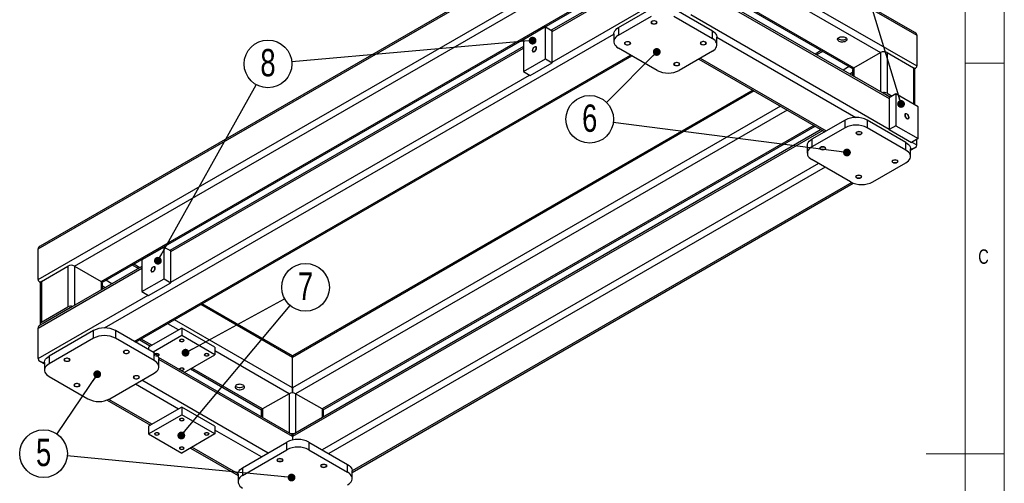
# Model space of a CAD drawing. Header units: millimetres. Extents: x 5 to 415, y 5 to 345.
# Tile 10 of 11: x 289 to 415, y 145 to 204. Entities that reach past the tile are written whole.
import ezdxf

# ---------------------------------------------------------------- set-up
doc = ezdxf.new("R2010")
doc.units = ezdxf.units.MM
doc.layers.add('NOTES', color=6, linetype='Continuous')
doc.layers.add('TRAIT-FINS', color=9, linetype='Continuous')
doc.layers.add('TRAIT-FORT', color=4, linetype='Continuous', lineweight=25)
doc.styles.add('SLDTEXTSTYLE0', font='TXT', dxfattribs={"width": 0.75})
doc.dimstyles.new('SLDDIMSTYLE10', dxfattribs={"dimtxt": 0.18, "dimasz": 1, "dimexe": 0, "dimexo": 0.0625, "dimgap": 0, "dimtad": 0, "dimtih": 1, "dimtoh": 1, "dimdec": 0, "dimrnd": 1e-09, "dimzin": 0, "dimdsep": 46, "dimtxsty": 'Standard', "dimblk1": 'DOT', "dimblk2": 'DOT', "dimsah": 1, "dimcen": 0.09, "dimadec": 0, "dimazin": 0, "dimtfac": 1, "dimtdec": 0, "dimtofl": 0, "dimtmove": 0, "dimatfit": 3, "dimldrblk": 'DOT', "dimfxl": 1, "dimfrac": 2, "dimtolj": 1, "dimtzin": 0, "dimarcsym": 0})

# ---------------------------------------------------------------- blocks, each defined once
blk = doc.blocks.new('SW_NOTE_11')
at = {"layer": 'NOTES', "color": 0}
blk.add_circle((-2.15, -2.16), 3.05, dxfattribs=at)
at = {"layer": 'NOTES', "color": 0, "insert": (-2.15, -0.26), "char_height": 3.5, "attachment_point": 2, "style": 'SLDTEXTSTYLE0'}
blk.add_mtext('6', dxfattribs=at)
blk = doc.blocks.new('_Dot')
at = {"color": 0, "linetype": 'ByBlock', "lineweight": -2}
blk.add_line((-0.5, 0), (-1, 0), dxfattribs=at)
at = {"color": 0, "linetype": 'ByBlock', "const_width": 0.5}
blk.add_lwpolyline([(-0.25, 0, 1), (0.25, 0, 1)], format="xyb", close=True, dxfattribs=at)
blk = doc.blocks.new('SW_NOTE_12')
at = {"layer": 'NOTES', "color": 0}
blk.add_circle((-1.71, -2.53), 3.05, dxfattribs=at)
at = {"layer": 'NOTES', "color": 0, "insert": (-1.7, -0.62), "char_height": 3.5, "attachment_point": 2, "style": 'SLDTEXTSTYLE0'}
blk.add_mtext('5', dxfattribs=at)
blk = doc.blocks.new('SW_NOTE_13')
at = {"layer": 'NOTES', "color": 0}
blk.add_circle((2.68, 1.46), 3.05, dxfattribs=at)
at = {"layer": 'NOTES', "color": 0, "insert": (2.68, 3.36), "char_height": 3.5, "attachment_point": 2, "style": 'SLDTEXTSTYLE0'}
blk.add_mtext('7', dxfattribs=at)
blk = doc.blocks.new('SW_NOTE_14')
at = {"layer": 'NOTES', "color": 0}
blk.add_circle((1.49, 2.66), 3.05, dxfattribs=at)
at = {"layer": 'NOTES', "color": 0, "insert": (1.49, 4.57), "char_height": 3.5, "attachment_point": 2, "style": 'SLDTEXTSTYLE0'}
blk.add_mtext('8', dxfattribs=at)

msp = doc.modelspace()

# ---------------------------------------------------------------- linework, layer by layer
at = {"lineweight": 18}
for p, q in [((415, 5), (415, 292)), ((410, 287), (410, 10)), ((410, 198.5), (415, 198.5)), ((415, 148.5), (405, 148.5))]:
    msp.add_line(p, q, dxfattribs=at)
at = {"layer": 'TRAIT-FINS', "lineweight": 18, "flags": 128}
for points in [[(369.912, 203.558), (369.825, 203.633), (369.794, 203.722), (369.825, 203.81), (369.912, 203.885), (370.041, 203.935), (370.194, 203.953), (370.348, 203.935), (370.477, 203.885), (370.564, 203.81), (370.594, 203.722), (370.564, 203.633), (370.477, 203.558), (370.348, 203.508), (370.194, 203.491), (370.041, 203.508), (369.912, 203.558)], [(354.885, 200.604), (354.994, 200.642), (355.085, 200.624), (355.147, 200.554), (355.168, 200.441), (355.147, 200.304), (355.085, 200.162), (354.994, 200.038), (354.885, 199.951), (354.777, 199.913), (354.685, 199.931), (354.624, 200.002), (354.603, 200.114), (354.624, 200.252), (354.685, 200.393), (354.777, 200.517), (354.885, 200.604)], [(366.516, 200.88), (366.429, 200.955), (366.399, 201.043), (366.429, 201.131), (366.516, 201.206), (366.646, 201.256), (366.799, 201.274), (366.952, 201.256), (367.082, 201.206), (367.168, 201.131), (367.199, 201.043), (367.168, 200.955), (367.082, 200.88), (366.952, 200.83), (366.799, 200.812), (366.646, 200.83), (366.516, 200.88)], [(376.206, 200.899), (376.119, 200.974), (376.089, 201.062), (376.119, 201.151), (376.206, 201.226), (376.336, 201.276), (376.489, 201.293), (376.642, 201.276), (376.772, 201.226), (376.859, 201.151), (376.889, 201.062), (376.859, 200.974), (376.772, 200.899), (376.642, 200.849), (376.489, 200.832), (376.336, 200.849), (376.206, 200.899)], [(372.81, 198.22), (372.724, 198.295), (372.693, 198.384), (372.724, 198.472), (372.81, 198.547), (372.94, 198.597), (373.093, 198.615), (373.246, 198.597), (373.376, 198.547), (373.463, 198.472), (373.493, 198.384), (373.463, 198.295), (373.376, 198.22), (373.246, 198.17), (373.093, 198.153), (372.94, 198.17), (372.81, 198.22)], [(402.544, 191.379), (402.436, 191.466), (402.344, 191.59), (402.283, 191.731), (402.262, 191.869), (402.283, 191.981), (402.344, 192.052), (402.436, 192.07), (402.544, 192.032), (402.653, 191.945), (402.744, 191.821), (402.806, 191.68), (402.827, 191.542), (402.806, 191.43), (402.744, 191.359), (402.653, 191.341), (402.544, 191.379)], [(396.127, 189.399), (396.04, 189.474), (396.01, 189.563), (396.04, 189.651), (396.127, 189.726), (396.256, 189.776), (396.41, 189.794), (396.563, 189.776), (396.692, 189.726), (396.779, 189.651), (396.81, 189.563), (396.779, 189.474), (396.692, 189.399), (396.563, 189.349), (396.41, 189.332), (396.256, 189.349), (396.127, 189.399)], [(391.486, 187.439), (391.4, 187.514), (391.369, 187.602), (391.4, 187.691), (391.486, 187.766), (391.616, 187.816), (391.769, 187.833), (391.922, 187.816), (392.052, 187.766), (392.139, 187.691), (392.169, 187.602), (392.139, 187.514), (392.052, 187.439), (391.922, 187.389), (391.769, 187.371), (391.616, 187.389), (391.486, 187.439)], [(400.733, 185.766), (400.646, 185.84), (400.616, 185.929), (400.646, 186.017), (400.733, 186.092), (400.863, 186.142), (401.016, 186.16), (401.169, 186.142), (401.299, 186.092), (401.385, 186.017), (401.416, 185.929), (401.385, 185.84), (401.299, 185.766), (401.169, 185.716), (401.016, 185.698), (400.863, 185.716), (400.733, 185.766)], [(396.093, 183.805), (396.006, 183.88), (395.976, 183.969), (396.006, 184.057), (396.093, 184.132), (396.223, 184.182), (396.376, 184.199), (396.529, 184.182), (396.659, 184.132), (396.745, 184.057), (396.776, 183.969), (396.745, 183.88), (396.659, 183.805), (396.529, 183.755), (396.376, 183.738), (396.223, 183.755), (396.093, 183.805)], [(306.095, 172.438), (306.203, 172.476), (306.295, 172.458), (306.356, 172.387), (306.378, 172.275), (306.356, 172.137), (306.295, 171.996), (306.203, 171.872), (306.095, 171.785), (305.987, 171.747), (305.895, 171.765), (305.834, 171.836), (305.812, 171.948), (305.834, 172.086), (305.895, 172.227), (305.987, 172.351), (306.095, 172.438)], [(309.56, 162.887), (309.495, 162.943), (309.472, 163.01), (309.495, 163.076), (309.56, 163.132), (309.657, 163.17), (309.772, 163.183), (309.887, 163.17), (309.984, 163.132), (310.049, 163.076), (310.072, 163.01), (310.049, 162.943), (309.984, 162.887), (309.887, 162.85), (309.772, 162.837), (309.657, 162.85), (309.56, 162.887)], [(302.399, 161.371), (302.313, 161.446), (302.282, 161.535), (302.313, 161.623), (302.399, 161.698), (302.529, 161.748), (302.682, 161.766), (302.835, 161.748), (302.965, 161.698), (303.052, 161.623), (303.082, 161.535), (303.052, 161.446), (302.965, 161.371), (302.835, 161.321), (302.682, 161.304), (302.529, 161.321), (302.399, 161.371)], [(306.378, 161.05), (306.313, 161.107), (306.29, 161.173), (306.313, 161.239), (306.378, 161.295), (306.475, 161.333), (306.59, 161.346), (306.705, 161.333), (306.802, 161.295), (306.867, 161.239), (306.89, 161.173), (306.867, 161.107), (306.802, 161.05), (306.705, 161.013), (306.59, 161), (306.475, 161.013), (306.378, 161.05)], [(312.742, 161.05), (312.677, 161.107), (312.654, 161.173), (312.677, 161.239), (312.742, 161.295), (312.839, 161.333), (312.954, 161.346), (313.069, 161.333), (313.166, 161.295), (313.231, 161.239), (313.254, 161.173), (313.231, 161.107), (313.166, 161.05), (313.069, 161.013), (312.954, 161), (312.839, 161.013), (312.742, 161.05)], [(294.794, 160.37), (294.708, 160.445), (294.677, 160.533), (294.708, 160.622), (294.794, 160.697), (294.924, 160.747), (295.077, 160.764), (295.23, 160.747), (295.36, 160.697), (295.447, 160.622), (295.477, 160.533), (295.447, 160.445), (295.36, 160.37), (295.23, 160.32), (295.077, 160.303), (294.924, 160.32), (294.794, 160.37)], [(309.56, 159.213), (309.495, 159.27), (309.472, 159.336), (309.495, 159.402), (309.56, 159.458), (309.657, 159.496), (309.772, 159.509), (309.887, 159.496), (309.984, 159.458), (310.049, 159.402), (310.072, 159.336), (310.049, 159.27), (309.984, 159.213), (309.887, 159.176), (309.772, 159.163), (309.657, 159.176), (309.56, 159.213)], [(296.073, 157.134), (295.986, 157.209), (295.956, 157.297), (295.986, 157.385), (296.073, 157.46), (296.203, 157.51), (296.356, 157.528), (296.509, 157.51), (296.639, 157.46), (296.725, 157.385), (296.756, 157.297), (296.725, 157.209), (296.639, 157.134), (296.509, 157.084), (296.356, 157.066), (296.203, 157.084), (296.073, 157.134)], [(303.678, 158.135), (303.591, 158.21), (303.561, 158.298), (303.591, 158.387), (303.678, 158.462), (303.808, 158.512), (303.961, 158.529), (304.114, 158.512), (304.243, 158.462), (304.33, 158.387), (304.361, 158.298), (304.33, 158.21), (304.243, 158.135), (304.114, 158.085), (303.961, 158.067), (303.808, 158.085), (303.678, 158.135)], [(309.56, 152.762), (309.495, 152.818), (309.472, 152.885), (309.495, 152.951), (309.56, 153.007), (309.657, 153.045), (309.772, 153.058), (309.887, 153.045), (309.984, 153.007), (310.049, 152.951), (310.072, 152.885), (310.049, 152.818), (309.984, 152.762), (309.887, 152.725), (309.772, 152.711), (309.657, 152.725), (309.56, 152.762)], [(306.378, 150.925), (306.313, 150.981), (306.29, 151.048), (306.313, 151.114), (306.378, 151.17), (306.475, 151.208), (306.59, 151.221), (306.705, 151.208), (306.802, 151.17), (306.867, 151.114), (306.89, 151.048), (306.867, 150.981), (306.802, 150.925), (306.705, 150.888), (306.59, 150.875), (306.475, 150.888), (306.378, 150.925)], [(312.742, 150.925), (312.677, 150.981), (312.654, 151.048), (312.677, 151.114), (312.742, 151.17), (312.839, 151.208), (312.954, 151.221), (313.069, 151.208), (313.166, 151.17), (313.231, 151.114), (313.254, 151.048), (313.231, 150.981), (313.166, 150.925), (313.069, 150.888), (312.954, 150.875), (312.839, 150.888), (312.742, 150.925)], [(309.56, 149.088), (309.495, 149.145), (309.472, 149.211), (309.495, 149.277), (309.56, 149.333), (309.657, 149.371), (309.772, 149.384), (309.887, 149.371), (309.984, 149.333), (310.049, 149.277), (310.072, 149.211), (310.049, 149.145), (309.984, 149.088), (309.887, 149.051), (309.772, 149.038), (309.657, 149.051), (309.56, 149.088)], [(322.049, 147.53), (321.962, 147.604), (321.932, 147.693), (321.962, 147.781), (322.049, 147.856), (322.179, 147.906), (322.332, 147.924), (322.485, 147.906), (322.615, 147.856), (322.701, 147.781), (322.732, 147.693), (322.701, 147.604), (322.615, 147.53), (322.485, 147.48), (322.332, 147.462), (322.179, 147.48), (322.049, 147.53)], [(327.655, 146.791), (327.568, 146.866), (327.538, 146.955), (327.568, 147.043), (327.655, 147.118), (327.785, 147.168), (327.938, 147.186), (328.091, 147.168), (328.221, 147.118), (328.308, 147.043), (328.338, 146.955), (328.308, 146.866), (328.221, 146.791), (328.091, 146.741), (327.938, 146.724), (327.785, 146.741), (327.655, 146.791)]]:
    msp.add_lwpolyline(points, dxfattribs=at)
at = {"layer": 'TRAIT-FORT', "lineweight": 25}
for p, q in [((291.387, 174.726), (371.29, 220.853)), ((371.29, 221.056), (291.636, 175.073)), ((403.569, 202.422), (371.29, 221.056)), ((371.29, 220.853), (403.817, 202.076)), ((291.387, 170.807), (371.29, 216.934)), ((371.29, 216.934), (403.817, 198.156)), ((296.054, 172.521), (367.296, 213.648)), ((375.284, 213.648), (399.15, 199.871)), ((371.29, 210.931), (357.043, 202.706)), ((357.148, 202.564), (371.29, 210.728)), ((299.448, 170.562), (367.296, 209.729)), ((299.624, 170.46), (367.296, 209.527)), ((375.284, 209.729), (395.756, 197.911)), ((375.284, 209.527), (395.581, 197.81)), ((400.387, 194.134), (375.674, 208.4)), ((375.674, 208.197), (400.282, 193.992)), ((357.148, 198.645), (371.29, 206.809)), ((365.633, 203.053), (369.876, 205.502)), ((372.705, 205.502), (377.654, 202.645)), ((365.633, 202.073), (369.876, 204.522)), ((372.705, 204.522), (377.654, 201.665)), ((374.897, 204.727), (400.282, 190.072)), ((356.3, 203.135), (353.471, 201.503)), ((356.3, 199.053), (356.3, 203.135)), ((356.3, 203.135), (357.148, 202.646)), ((365.633, 203.053), (365.633, 202.073)), ((299.893, 164.612), (365.048, 202.225)), ((357.148, 198.563), (357.148, 202.646)), ((365.048, 202.237), (365.048, 201.257)), ((377.654, 201.665), (377.654, 202.645)), ((378.24, 200.849), (378.24, 201.828)), ((378.24, 201.817), (396.019, 191.553)), ((403.817, 202.076), (403.817, 198.156)), ((353.471, 200.644), (308.253, 174.54)), ((308.358, 174.398), (353.471, 200.441)), ((353.471, 201.503), (353.471, 197.42)), ((370.583, 197.583), (365.633, 200.44)), ((303.691, 162.886), (367.189, 199.542)), ((303.867, 162.784), (367.365, 199.441)), ((353.471, 197.42), (356.3, 199.053)), ((356.3, 199.053), (357.148, 198.563)), ((377.654, 200.032), (373.412, 197.583)), ((375.923, 199.033), (392.045, 189.726)), ((376.099, 199.134), (392.221, 189.827)), ((391.586, 200.116), (390.805, 199.665)), ((391.762, 200.015), (390.981, 199.564)), ((395.756, 197.911), (399.15, 199.871)), ((399.15, 199.871), (399.15, 194.848)), ((399.999, 199.871), (399.999, 194.645)), ((399.999, 199.871), (403.393, 197.911)), ((354.32, 196.93), (357.148, 198.563)), ((395.156, 198.055), (394.375, 197.604)), ((395.756, 197.911), (395.756, 196.807)), ((403.393, 197.911), (403.393, 193.257)), ((403.531, 197.788), (403.569, 197.81)), ((308.358, 170.478), (354.249, 196.971)), ((353.471, 197.42), (354.32, 196.93)), ((395.58, 197.32), (395.224, 197.114)), ((395.58, 197.666), (395.58, 196.909)), ((403.569, 193.155), (403.569, 197.666)), ((382.816, 195.053), (323.914, 161.05)), ((382.992, 194.952), (323.914, 160.847)), ((399.787, 194.522), (400.423, 194.155)), ((399.787, 194.522), (399.787, 194.48)), ((399.999, 194.645), (400.635, 194.277)), ((401.13, 194.563), (400.282, 194.073)), ((400.282, 194.073), (400.282, 189.991)), ((403.959, 192.93), (401.13, 194.563)), ((401.13, 194.563), (401.13, 190.48)), ((386.387, 192.992), (323.914, 156.928)), ((403.959, 188.848), (403.959, 192.93)), ((387.235, 192.502), (324.338, 156.193)), ((390.629, 190.543), (327.733, 154.234)), ((327.87, 154.11), (390.805, 190.442)), ((394.625, 191.215), (390.382, 188.766)), ((394.625, 190.235), (390.382, 187.786)), ((394.625, 190.235), (394.625, 191.215)), ((397.453, 191.215), (397.453, 190.235)), ((402.403, 188.358), (397.453, 191.215)), ((402.403, 187.378), (397.453, 190.235)), ((401.13, 190.48), (400.282, 189.991)), ((401.13, 190.48), (403.959, 188.848)), ((391.586, 189.991), (323.914, 150.925)), ((391.762, 189.889), (323.914, 150.722)), ((400.282, 189.991), (403.11, 188.358)), ((389.796, 187.95), (389.796, 186.97)), ((390.382, 188.766), (390.382, 187.786)), ((402.403, 187.378), (402.403, 188.358)), ((403.959, 188.848), (403.11, 188.358)), ((403.181, 188.399), (403.817, 188.031)), ((403.817, 188.031), (403.817, 188.766)), ((402.989, 187.35), (403.569, 187.685)), ((402.989, 186.561), (402.989, 187.541)), ((391.231, 185.664), (327.732, 149.007)), ((392.079, 185.174), (328.581, 148.517)), ((395.332, 183.296), (390.382, 186.153)), ((398.16, 183.296), (402.403, 185.745)), ((395.48, 183.218), (331.571, 146.324)), ((331.571, 146.121), (395.685, 183.134)), ((291.387, 170.807), (291.387, 174.726)), ((307.509, 174.969), (304.681, 173.337)), ((307.509, 170.887), (307.509, 174.969)), ((307.509, 174.969), (308.358, 174.48)), ((308.358, 170.397), (308.358, 174.48)), ((304.224, 172.214), (303.443, 172.665)), ((304.399, 172.316), (303.619, 172.766)), ((304.681, 173.337), (304.681, 169.254)), ((291.387, 164.601), (304.681, 172.275)), ((304.681, 172.478), (291.636, 164.947)), ((291.812, 170.562), (295.206, 172.521)), ((295.206, 172.521), (295.206, 167.295)), ((296.054, 172.521), (299.448, 170.562)), ((296.054, 172.521), (296.054, 167.498)), ((291.636, 170.46), (291.674, 170.438)), ((291.636, 170.317), (291.636, 165.091)), ((291.812, 170.562), (291.812, 165.336)), ((299.448, 170.562), (299.448, 169.457)), ((299.624, 169.559), (299.624, 170.317)), ((300.829, 170.255), (300.048, 170.705)), ((304.681, 169.254), (307.509, 170.887)), ((305.529, 168.764), (308.358, 170.397)), ((307.509, 170.887), (308.358, 170.397)), ((291.387, 160.682), (305.459, 168.805)), ((299.98, 169.765), (299.624, 169.97)), ((304.681, 169.254), (305.529, 168.764)), ((323.914, 160.847), (312.213, 167.602)), ((323.914, 161.05), (312.388, 167.704)), ((291.812, 165.336), (295.206, 167.295)), ((292.024, 165.213), (295.418, 167.173)), ((295.418, 167.173), (295.418, 167.131)), ((292.024, 165.213), (292.024, 165.171)), ((309.348, 164.357), (307.969, 165.153)), ((323.914, 156.928), (308.818, 165.643)), ((291.387, 160.682), (291.387, 164.601)), ((298.458, 164.274), (292.801, 161.008)), ((298.458, 163.294), (298.458, 164.274)), ((301.287, 164.274), (301.287, 163.294)), ((306.237, 161.416), (301.287, 164.274)), ((309.772, 164.602), (305.529, 162.153)), ((309.772, 164.602), (309.772, 163.622)), ((314.015, 162.153), (309.772, 164.602)), ((298.458, 163.294), (292.801, 160.028)), ((306.237, 160.436), (301.287, 163.294)), ((304.399, 163.092), (305.778, 162.296)), ((305.954, 162.398), (304.575, 163.193)), ((309.772, 163.622), (306.094, 161.499)), ((314.015, 161.173), (309.772, 163.622)), ((305.529, 162.153), (305.529, 161.824)), ((306.237, 160.436), (306.237, 161.416)), ((314.015, 162.153), (314.015, 161.173)), ((323.49, 156.193), (314.015, 161.663)), ((291.636, 160.335), (292.216, 160)), ((292.216, 160.192), (292.216, 159.212)), ((292.801, 161.008), (292.801, 160.028)), ((323.914, 150.925), (306.788, 160.811)), ((306.822, 159.62), (306.822, 160.6)), ((323.914, 150.722), (306.822, 160.589)), ((310.089, 158.906), (314.015, 161.173)), ((323.914, 160.847), (323.914, 161.05)), ((323.914, 161.05), (323.914, 160.847)), ((323.914, 156.928), (323.914, 160.847)), ((300.58, 155.538), (306.237, 158.804)), ((310.869, 159.357), (319.958, 154.11)), ((320.096, 154.234), (311.045, 159.458)), ((292.801, 158.395), (297.751, 155.538)), ((320.803, 148.599), (304.681, 157.906)), ((309.348, 154.232), (303.832, 157.416)), ((323.914, 156.294), (323.914, 156.928)), ((323.914, 156.928), (323.914, 156.294)), ((300.227, 155.376), (305.778, 152.171)), ((305.954, 152.272), (300.431, 155.46)), ((323.49, 156.193), (320.096, 154.234)), ((323.49, 156.193), (323.49, 151.17)), ((327.733, 154.234), (324.338, 156.193)), ((324.338, 156.193), (324.338, 151.17)), ((309.772, 154.477), (305.529, 152.028)), ((309.772, 154.477), (309.772, 153.497)), ((314.015, 152.028), (309.772, 154.477)), ((319.92, 153.989), (319.92, 153.231)), ((320.096, 154.234), (320.096, 153.129)), ((327.733, 154.234), (327.733, 153.129)), ((327.908, 153.231), (327.908, 153.989)), ((305.529, 151.048), (309.772, 153.497)), ((314.015, 151.048), (309.772, 153.497)), ((305.529, 152.028), (305.529, 151.048)), ((314.015, 152.028), (314.015, 151.048)), ((319.954, 148.109), (314.015, 151.538)), ((305.529, 151.048), (309.772, 148.598)), ((314.015, 151.048), (309.772, 148.598)), ((317.55, 146.721), (323.207, 149.987)), ((323.207, 149.007), (323.207, 149.987)), ((323.914, 150.925), (323.914, 150.722)), ((323.914, 150.722), (323.914, 150.925)), ((323.914, 150.722), (323.914, 150.25)), ((326.035, 149.987), (326.035, 149.007)), ((326.035, 149.987), (330.985, 147.129)), ((310.869, 149.232), (316.964, 145.713)), ((316.965, 145.916), (311.045, 149.333)), ((317.55, 145.741), (323.207, 149.007)), ((326.035, 149.007), (330.985, 146.149)), ((317.55, 146.721), (317.55, 145.741)), ((330.985, 146.149), (330.985, 147.129)), ((331.571, 145.333), (331.571, 146.313)), ((316.964, 145.905), (316.964, 144.925))]:
    msp.add_line(p, q, dxfattribs=at)
at = {"layer": 'TRAIT-FORT', "lineweight": 25, "flags": 128}
for points in [[(365.048, 202.237), (365.053, 202.319), (365.093, 202.482), (365.174, 202.64), (365.292, 202.79), (365.447, 202.929), (365.633, 203.053)], [(369.954, 203.86), (369.889, 203.808), (369.857, 203.746), (369.862, 203.681), (369.902, 203.621), (369.975, 203.572), (370.071, 203.539), (370.18, 203.526), (370.291, 203.534), (370.392, 203.562), (370.471, 203.608), (370.52, 203.666), (370.534, 203.73), (370.511, 203.793), (370.454, 203.849), (370.368, 203.89), (370.264, 203.914), (370.152, 203.916), (370.045, 203.898), (369.954, 203.86)], [(365.633, 202.073), (365.447, 201.949), (365.292, 201.81), (365.174, 201.66), (365.093, 201.502), (365.053, 201.339), (365.053, 201.174), (365.093, 201.011), (365.174, 200.853), (365.292, 200.703), (365.447, 200.565), (365.633, 200.44)], [(377.654, 202.645), (377.841, 202.52), (377.995, 202.382), (378.114, 202.232), (378.194, 202.074), (378.235, 201.911), (378.24, 201.828)], [(377.654, 200.032), (377.841, 200.157), (377.995, 200.295), (378.114, 200.445), (378.194, 200.603), (378.235, 200.766), (378.235, 200.931), (378.194, 201.094), (378.114, 201.252), (377.995, 201.402), (377.841, 201.541), (377.654, 201.665)], [(394.696, 201.299), (394.577, 201.246), (394.439, 201.212), (394.29, 201.198), (394.14, 201.206), (393.999, 201.236), (393.875, 201.285), (393.775, 201.35), (393.707, 201.427), (393.674, 201.512), (393.679, 201.599), (393.721, 201.682), (393.797, 201.757), (393.904, 201.818), (394.033, 201.862), (394.177, 201.886), (394.328, 201.889), (394.475, 201.87), (394.609, 201.831), (394.721, 201.773), (394.806, 201.702), (394.857, 201.62), (394.871, 201.533), (394.847, 201.448), (394.788, 201.368), (394.696, 201.299)], [(394.833, 201.667), (394.806, 201.632), (394.721, 201.56), (394.609, 201.503), (394.475, 201.463), (394.328, 201.444), (394.177, 201.447), (394.033, 201.471), (393.904, 201.516), (393.797, 201.577), (393.721, 201.652), (393.71, 201.667)], [(354.885, 200.555), (354.807, 200.495), (354.738, 200.412), (354.684, 200.313), (354.652, 200.211), (354.646, 200.116), (354.665, 200.039), (354.709, 199.988), (354.771, 199.967), (354.846, 199.981), (354.925, 200.027), (355, 200.1), (355.062, 200.192), (355.106, 200.293), (355.125, 200.393), (355.119, 200.48), (355.087, 200.546), (355.033, 200.582), (354.964, 200.585), (354.885, 200.555)], [(366.558, 201.182), (366.493, 201.129), (366.461, 201.067), (366.466, 201.003), (366.507, 200.942), (366.579, 200.893), (366.675, 200.86), (366.785, 200.847), (366.896, 200.855), (366.996, 200.883), (367.075, 200.929), (367.125, 200.987), (367.138, 201.051), (367.115, 201.114), (367.058, 201.17), (366.973, 201.212), (366.869, 201.235), (366.757, 201.238), (366.649, 201.219), (366.558, 201.182)], [(376.249, 201.201), (376.184, 201.149), (376.152, 201.087), (376.156, 201.022), (376.197, 200.962), (376.269, 200.913), (376.365, 200.88), (376.475, 200.866), (376.586, 200.874), (376.687, 200.903), (376.766, 200.948), (376.815, 201.006), (376.829, 201.071), (376.806, 201.134), (376.748, 201.189), (376.663, 201.231), (376.559, 201.255), (376.447, 201.257), (376.34, 201.239), (376.249, 201.201)], [(372.853, 198.523), (372.788, 198.47), (372.756, 198.408), (372.761, 198.343), (372.801, 198.283), (372.874, 198.234), (372.97, 198.201), (373.079, 198.188), (373.19, 198.196), (373.291, 198.224), (373.37, 198.27), (373.419, 198.328), (373.433, 198.392), (373.41, 198.455), (373.353, 198.511), (373.267, 198.552), (373.163, 198.576), (373.051, 198.579), (372.944, 198.56), (372.853, 198.523)], [(402.544, 191.428), (402.623, 191.398), (402.692, 191.401), (402.746, 191.437), (402.778, 191.503), (402.784, 191.59), (402.765, 191.69), (402.721, 191.791), (402.659, 191.884), (402.584, 191.956), (402.505, 192.002), (402.43, 192.016), (402.368, 191.996), (402.324, 191.944), (402.305, 191.867), (402.311, 191.772), (402.343, 191.67), (402.397, 191.572), (402.466, 191.488), (402.544, 191.428)], [(396.65, 189.424), (396.559, 189.386), (396.452, 189.368), (396.34, 189.371), (396.236, 189.394), (396.15, 189.436), (396.093, 189.491), (396.07, 189.554), (396.084, 189.619), (396.133, 189.677), (396.212, 189.722), (396.313, 189.751), (396.424, 189.759), (396.533, 189.745), (396.629, 189.712), (396.702, 189.663), (396.742, 189.603), (396.747, 189.538), (396.715, 189.476), (396.65, 189.424)], [(389.796, 187.95), (389.802, 188.032), (389.842, 188.195), (389.923, 188.353), (390.041, 188.503), (390.195, 188.641), (390.382, 188.766)], [(390.382, 187.786), (390.195, 187.662), (390.041, 187.523), (389.923, 187.373), (389.842, 187.215), (389.802, 187.052), (389.802, 186.887), (389.842, 186.724), (389.923, 186.566), (390.041, 186.416), (390.195, 186.278), (390.382, 186.153)], [(392.01, 187.464), (391.919, 187.426), (391.811, 187.408), (391.7, 187.41), (391.595, 187.434), (391.51, 187.475), (391.453, 187.531), (391.43, 187.594), (391.443, 187.658), (391.493, 187.716), (391.572, 187.762), (391.672, 187.79), (391.783, 187.798), (391.893, 187.785), (391.989, 187.752), (392.061, 187.703), (392.102, 187.643), (392.107, 187.578), (392.075, 187.516), (392.01, 187.464)], [(402.403, 188.358), (402.59, 188.233), (402.744, 188.095), (402.863, 187.945), (402.943, 187.787), (402.984, 187.624), (402.989, 187.541)], [(402.403, 185.745), (402.59, 185.87), (402.744, 186.008), (402.863, 186.158), (402.943, 186.316), (402.984, 186.479), (402.984, 186.644), (402.943, 186.807), (402.863, 186.965), (402.744, 187.115), (402.59, 187.253), (402.403, 187.378)], [(401.256, 185.79), (401.165, 185.753), (401.058, 185.734), (400.946, 185.737), (400.842, 185.76), (400.756, 185.802), (400.699, 185.857), (400.676, 185.921), (400.69, 185.985), (400.739, 186.043), (400.818, 186.089), (400.919, 186.117), (401.03, 186.125), (401.139, 186.112), (401.236, 186.079), (401.308, 186.029), (401.349, 185.969), (401.353, 185.905), (401.321, 185.843), (401.256, 185.79)], [(396.616, 183.83), (396.525, 183.792), (396.418, 183.774), (396.306, 183.776), (396.202, 183.8), (396.116, 183.842), (396.059, 183.897), (396.036, 183.96), (396.05, 184.025), (396.099, 184.083), (396.178, 184.128), (396.279, 184.157), (396.39, 184.165), (396.499, 184.151), (396.595, 184.118), (396.668, 184.069), (396.708, 184.009), (396.713, 183.944), (396.681, 183.882), (396.616, 183.83)], [(306.095, 172.389), (306.017, 172.329), (305.947, 172.245), (305.894, 172.147), (305.862, 172.045), (305.855, 171.95), (305.875, 171.873), (305.918, 171.821), (305.981, 171.801), (306.056, 171.815), (306.135, 171.861), (306.21, 171.933), (306.272, 172.026), (306.315, 172.127), (306.335, 172.227), (306.328, 172.314), (306.296, 172.38), (306.243, 172.416), (306.173, 172.419), (306.095, 172.389)], [(309.595, 163.112), (309.541, 163.065), (309.522, 163.01), (309.541, 162.955), (309.595, 162.908), (309.676, 162.876), (309.772, 162.865), (309.868, 162.876), (309.949, 162.908), (310.003, 162.955), (310.022, 163.01), (310.003, 163.065), (309.949, 163.112), (309.868, 163.143), (309.772, 163.154), (309.676, 163.143), (309.595, 163.112)], [(302.442, 161.673), (302.377, 161.621), (302.345, 161.559), (302.349, 161.494), (302.39, 161.434), (302.462, 161.385), (302.558, 161.352), (302.668, 161.339), (302.779, 161.347), (302.88, 161.375), (302.959, 161.421), (303.008, 161.479), (303.022, 161.543), (302.999, 161.606), (302.942, 161.662), (302.856, 161.703), (302.752, 161.727), (302.64, 161.729), (302.533, 161.711), (302.442, 161.673)], [(306.237, 161.416), (306.423, 161.292), (306.578, 161.153), (306.696, 161.003), (306.777, 160.845), (306.817, 160.682), (306.822, 160.6)], [(306.674, 161.037), (306.686, 161.039), (306.767, 161.071), (306.821, 161.118), (306.84, 161.173), (306.821, 161.228), (306.767, 161.275), (306.686, 161.306), (306.59, 161.317), (306.494, 161.306), (306.432, 161.285)], [(312.777, 161.275), (312.723, 161.228), (312.704, 161.173), (312.723, 161.118), (312.777, 161.071), (312.858, 161.039), (312.954, 161.029), (313.05, 161.039), (313.131, 161.071), (313.185, 161.118), (313.204, 161.173), (313.185, 161.228), (313.131, 161.275), (313.05, 161.306), (312.954, 161.317), (312.858, 161.306), (312.777, 161.275)], [(292.216, 160.192), (292.221, 160.274), (292.261, 160.437), (292.342, 160.595), (292.46, 160.745), (292.615, 160.884), (292.801, 161.008)], [(292.801, 160.028), (292.615, 159.904), (292.46, 159.765), (292.342, 159.615), (292.261, 159.457), (292.221, 159.294), (292.221, 159.129), (292.261, 158.966), (292.342, 158.808), (292.46, 158.658), (292.615, 158.52), (292.801, 158.395)], [(294.837, 160.672), (294.772, 160.62), (294.74, 160.558), (294.745, 160.493), (294.785, 160.433), (294.858, 160.384), (294.954, 160.351), (295.063, 160.337), (295.174, 160.345), (295.275, 160.374), (295.354, 160.419), (295.403, 160.477), (295.417, 160.542), (295.394, 160.605), (295.337, 160.66), (295.251, 160.702), (295.147, 160.726), (295.035, 160.728), (294.928, 160.71), (294.837, 160.672)], [(306.237, 158.804), (306.423, 158.928), (306.578, 159.067), (306.696, 159.217), (306.777, 159.375), (306.817, 159.538), (306.817, 159.702), (306.777, 159.865), (306.696, 160.023), (306.578, 160.173), (306.423, 160.312), (306.237, 160.436)], [(309.595, 159.438), (309.541, 159.391), (309.522, 159.336), (309.541, 159.281), (309.595, 159.234), (309.676, 159.203), (309.772, 159.192), (309.868, 159.203), (309.949, 159.234), (310.003, 159.281), (310.022, 159.336), (310.003, 159.391), (309.949, 159.438), (309.868, 159.469), (309.772, 159.48), (309.676, 159.469), (309.595, 159.438)], [(296.115, 157.436), (296.05, 157.383), (296.019, 157.321), (296.023, 157.257), (296.064, 157.197), (296.136, 157.147), (296.232, 157.114), (296.342, 157.101), (296.453, 157.109), (296.553, 157.137), (296.633, 157.183), (296.682, 157.241), (296.696, 157.305), (296.673, 157.368), (296.615, 157.424), (296.53, 157.466), (296.426, 157.489), (296.314, 157.492), (296.207, 157.473), (296.115, 157.436)], [(303.72, 158.437), (303.655, 158.385), (303.623, 158.323), (303.628, 158.258), (303.669, 158.198), (303.741, 158.149), (303.837, 158.116), (303.947, 158.102), (304.058, 158.11), (304.158, 158.139), (304.237, 158.184), (304.287, 158.242), (304.3, 158.306), (304.277, 158.37), (304.22, 158.425), (304.135, 158.467), (304.03, 158.49), (303.919, 158.493), (303.811, 158.475), (303.72, 158.437)], [(317.621, 157.295), (317.502, 157.348), (317.364, 157.383), (317.216, 157.396), (317.066, 157.388), (316.924, 157.359), (316.8, 157.31), (316.7, 157.245), (316.632, 157.167), (316.599, 157.083), (316.604, 156.996), (316.646, 156.913), (316.723, 156.838), (316.829, 156.776), (316.958, 156.732), (317.103, 156.708), (317.253, 156.705), (317.4, 156.724), (317.534, 156.764), (317.647, 156.821), (317.731, 156.893), (317.782, 156.975), (317.796, 157.061), (317.773, 157.147), (317.713, 157.226), (317.621, 157.295)], [(317.758, 157.173), (317.731, 157.138), (317.647, 157.066), (317.534, 157.009), (317.4, 156.969), (317.253, 156.95), (317.103, 156.953), (316.958, 156.977), (316.829, 157.021), (316.723, 157.083), (316.646, 157.158), (316.635, 157.173)], [(309.595, 152.987), (309.541, 152.94), (309.522, 152.885), (309.541, 152.829), (309.595, 152.783), (309.676, 152.751), (309.772, 152.74), (309.868, 152.751), (309.949, 152.783), (310.003, 152.829), (310.022, 152.885), (310.003, 152.94), (309.949, 152.987), (309.868, 153.018), (309.772, 153.029), (309.676, 153.018), (309.595, 152.987)], [(306.413, 151.15), (306.359, 151.103), (306.34, 151.048), (306.359, 150.992), (306.413, 150.946), (306.494, 150.914), (306.59, 150.903), (306.686, 150.914), (306.767, 150.946), (306.821, 150.992), (306.84, 151.048), (306.821, 151.103), (306.767, 151.15), (306.686, 151.181), (306.59, 151.192), (306.494, 151.181), (306.413, 151.15)], [(312.777, 151.15), (312.723, 151.103), (312.704, 151.048), (312.723, 150.992), (312.777, 150.946), (312.858, 150.914), (312.954, 150.903), (313.05, 150.914), (313.131, 150.946), (313.185, 150.992), (313.204, 151.048), (313.185, 151.103), (313.131, 151.15), (313.05, 151.181), (312.954, 151.192), (312.858, 151.181), (312.777, 151.15)], [(309.595, 149.313), (309.541, 149.266), (309.522, 149.211), (309.541, 149.156), (309.595, 149.109), (309.676, 149.077), (309.772, 149.066), (309.868, 149.077), (309.949, 149.109), (310.003, 149.156), (310.022, 149.211), (310.003, 149.266), (309.949, 149.313), (309.868, 149.344), (309.772, 149.355), (309.676, 149.344), (309.595, 149.313)], [(322.572, 147.554), (322.481, 147.517), (322.374, 147.498), (322.262, 147.501), (322.158, 147.524), (322.072, 147.566), (322.015, 147.622), (321.992, 147.685), (322.006, 147.749), (322.055, 147.807), (322.134, 147.853), (322.235, 147.881), (322.346, 147.889), (322.456, 147.876), (322.552, 147.843), (322.624, 147.793), (322.665, 147.733), (322.669, 147.669), (322.637, 147.607), (322.572, 147.554)], [(316.964, 145.905), (316.97, 145.987), (317.01, 146.15), (317.091, 146.308), (317.209, 146.458), (317.363, 146.596), (317.55, 146.721)], [(328.178, 146.816), (328.087, 146.778), (327.98, 146.76), (327.868, 146.763), (327.764, 146.786), (327.679, 146.828), (327.621, 146.883), (327.598, 146.947), (327.612, 147.011), (327.661, 147.069), (327.74, 147.115), (327.841, 147.143), (327.952, 147.151), (328.062, 147.138), (328.158, 147.105), (328.23, 147.055), (328.271, 146.995), (328.275, 146.93), (328.243, 146.869), (328.178, 146.816)], [(330.985, 147.129), (331.172, 147.005), (331.326, 146.866), (331.445, 146.716), (331.525, 146.558), (331.566, 146.395), (331.571, 146.313)], [(330.985, 144.516), (331.172, 144.641), (331.326, 144.78), (331.445, 144.929), (331.525, 145.087), (331.566, 145.25), (331.566, 145.415), (331.525, 145.578), (331.445, 145.736), (331.326, 145.886), (331.172, 146.025), (330.985, 146.149)], [(317.55, 145.741), (317.363, 145.617), (317.209, 145.478), (317.091, 145.328), (317.01, 145.17), (316.97, 145.007), (316.97, 144.842), (317.01, 144.679), (317.091, 144.521), (317.209, 144.371), (317.363, 144.233), (317.55, 144.108)]]:
    msp.add_lwpolyline(points, dxfattribs=at)
at = {"layer": 'TRAIT-FORT', "lineweight": 25}
for centre, radius, start, end in [((399.575, 199.052), 0.922, 62.60967, 117.39033), ((395.881, 197.636), 0.302, 114.37466, 174.3052), ((403.268, 197.636), 0.302, 5.6948, 65.62534), ((371.997, 200.299), 3.062, 242.49143, 297.50857), ((399.573, 193.82), 0.928, 62.70089, 103.03031), ((399.59, 194.157), 0.415, 61.66653, 84.25468), ((396.039, 188.499), 3.062, 62.49143, 117.50857), ((396.039, 187.52), 3.062, 62.49143, 117.50857), ((396.746, 186.012), 3.062, 242.49143, 297.50857), ((295.63, 171.702), 0.922, 62.60967, 117.39033), ((291.936, 170.287), 0.302, 114.37466, 174.3052), ((299.324, 170.287), 0.302, 5.6948, 65.62534), ((295.631, 166.471), 0.928, 76.96969, 117.29911), ((295.615, 166.808), 0.415, 95.74532, 118.33347), ((291.901, 165.093), 0.259, 110.28053, 208.54908), ((292.096, 165.064), 0.166, 115.82949, 158.96429), ((299.873, 161.558), 3.062, 62.49143, 117.50857), ((299.873, 160.578), 3.062, 62.49143, 117.50857), ((323.914, 155.374), 0.922, 62.60967, 117.39033), ((299.165, 158.254), 3.062, 242.49143, 297.50857), ((320.22, 153.959), 0.302, 114.37466, 174.3052), ((327.608, 153.959), 0.302, 5.6948, 65.62534), ((324.621, 147.271), 3.062, 62.49143, 117.50857), ((323.914, 150.056), 1.013, 78.00938, 101.99062), ((324.621, 146.291), 3.062, 62.49143, 117.50857)]:
    msp.add_arc(centre, radius, start, end, dxfattribs=at)
for centre, start_param, end_param in [((402.969, 202.076), 0, 0.7854794), ((402.969, 202.076), 0, 0.7854794), ((396.18, 198.156), 3.9270721, 3.9896701), ((396.18, 198.156), 3.9270721, 3.9896701), ((402.969, 198.156), 5.4351079, 6.2831853), ((402.969, 198.156), 5.4351079, 6.2831853), ((402.969, 188.031), 4.7360805, 6.2831853), ((402.969, 188.031), 4.7360805, 6.2831853), ((292.236, 174.726), 2.3561132, 3.1415927), ((292.236, 174.726), 2.3561132, 3.1415927), ((292.236, 170.807), 3.1415927, 3.9896701), ((292.236, 170.807), 3.1415927, 3.9896701), ((299.024, 170.807), 5.4351079, 5.4977059), ((299.024, 170.807), 5.4351079, 5.4977059), ((292.236, 164.601), 2.3561132, 3.1415927), ((292.236, 164.601), 2.3561132, 3.1415927), ((292.236, 160.682), 3.1415927, 4.6886975), ((292.236, 160.682), 3.1415927, 4.6886975)]:
    msp.add_ellipse(centre, major_axis=(0.849, 0), ratio=0.5773815, start_param=start_param, end_param=end_param, dxfattribs=at)

# ---------------------------------------------------------------- block references
at = {"layer": 'NOTES'}
for name, p in [('SW_NOTE_14', (319.308, 195.746)), ('SW_NOTE_11', (364.107, 193.476)), ('SW_NOTE_13', (322.921, 168.347)), ('SW_NOTE_12', (293.794, 151.047))]:
    msp.add_blockref(name, p, dxfattribs=at)

# ---------------------------------------------------------------- texts
at = {"layer": 'NOTES', "insert": (411.667, 174.668), "char_height": 1.852, "attachment_point": 1, "style": 'SLDTEXTSTYLE0'}
msp.add_mtext('C', dxfattribs=at)

# ---------------------------------------------------------------- leaders
at = {"layer": 'NOTES'}
for points in [[(401.791, 193.282), (396.023, 212.409)], [(354.649, 201.387), (323.837, 198.677)], [(370.538, 199.938), (364.107, 193.476)], [(306.717, 173.213), (319.308, 195.746)], [(394.869, 187.067), (364.98, 190.923)], [(310.248, 161.44), (322.921, 168.347)], [(309.71, 150.835), (323.641, 167.468)], [(298.955, 158.681), (293.794, 151.047)], [(323.815, 145.457), (295.122, 148.226)]]:
    msp.add_leader(points, dimstyle='SLDDIMSTYLE10', dxfattribs=at)

doc.saveas('drawing.dxf')
